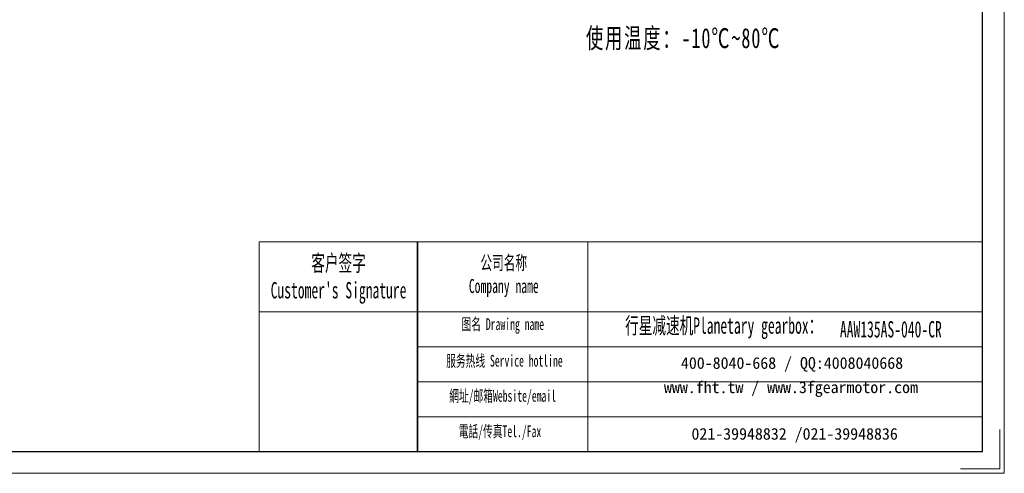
# Model space of a CAD drawing. Header units: millimetres. Extents: x -475 to 515, y -283 to 417.
# Tile 3 of 4: x -16 to 515, y -283 to -38. Entities that reach past the tile are written whole.
import ezdxf

# ---------------------------------------------------------------- set-up
doc = ezdxf.new("R2010")
doc.units = ezdxf.units.MM
doc.layers.get('0').update_dxf_attribs({"lineweight": 35})
for name, color, linetype, lineweight in [('7标注层', 4, 'Continuous', 18), ('SLD-0', 7, 'Continuous', 18), ('图框_外框线', 7, 'Continuous', 18), ('尺寸线层', 3, 'Continuous', 18)]:
    doc.layers.add(name, color=color, linetype=linetype, lineweight=lineweight)
doc.styles.add('SLDTEXTSTYLE4', font='txt', dxfattribs={"width": 0.611111})
doc.styles.add('标准', font='txt', dxfattribs={"width": 0.667})

msp = doc.modelspace()

# ---------------------------------------------------------------- linework, layer by layer
msp.add_line((198.8155, -157.8121), (198.8155, -271.0072))
at = {"layer": '7标注层', "color": 0}
msp.add_line((113.4275, -157.8121), (113.4275, -270.9878), dxfattribs=at)
at = {"layer": '图框_外框线'}
for p, q in [((113.4275, -157.8121), (198.8155, -157.8121)), ((198.8155, -157.8121), (198.8155, -270.9878)), ((198.8155, -157.8121), (503.675, -157.8121)), ((290.8152, -157.8121), (290.8152, -270.9878)), ((113.4275, -195.5789), (198.8155, -195.5789)), ((198.8155, -195.5789), (503.675, -195.5789)), ((198.8155, -214.4623), (503.675, -214.4623)), ((198.8155, -233.3458), (503.675, -233.3458)), ((198.8155, -252.2292), (503.675, -252.2292))]:
    msp.add_line(p, q, dxfattribs=at)
at = {"layer": '图框_外框线', "color": 3}
msp.add_lwpolyline([(-474.8193, -282.7769), (515.4641, -282.7769), (515.4641, 417.495), (-474.8193, 417.495)], close=True, dxfattribs=at)
at = {"layer": '图框_外框线', "color": 3, "lineweight": 25}
msp.add_lwpolyline([(-415.8739, -270.9878), (503.675, -270.9878), (503.675, 405.7059), (-415.8739, 405.7059)], close=True, dxfattribs=at)
at = {"layer": '图框_外框线', "color": 3}
msp.add_lwpolyline([(513.1063, -259.1987), (513.1063, -280.4191), (491.8859, -280.4191)], dxfattribs=at)

# ---------------------------------------------------------------- texts
at = {"layer": 'SLD-0', "color": 1, "attachment_point": 2, "style": 'SLDTEXTSTYLE4'}
for s, insert, char_height, width in [("{\\fSimSun|b1|i0|c134|p2;客户签字\\PCustomer's Signature}", (156.2687, -164.7991), 8.812256, 109.625367), ('{\\fSimSun|b1|i0|c134|p2;公司名称\\PCompany name}', (245.3988, -165.2669), 7.553362, 97.792453), ('{\\fSimSun|b1|i0|c134|p2;图名 Drawing name}', (244.8825, -199.0598), 6.294468, 80.497967), ('{\\fSimSun|b1|i0|c134|p2;  \\H1.1667x;行星减速机Planetary gearbox\\fSimSun|b0|i0|c134|p2;：}', (360.925, -198.5743), 7.553362, 118.796557), ('{\\fSimSun|b1|i0|c134|p2;AAW135AS-040-CR}', (454.2436, -200.5797), 8.812256, 64.131013), ('{\\fSimSun|b1|i0|c134|p2;服务热线 Service hotline}', (245.7751, -218.8527), 6.294468, 89.682469), ('{\\fSimSun|b1|i0|c134|p2;網址/邮箱Website/email}', (244.795, -237.8169), 6.294468, 93.351009), ('{\\fSimSun|b1|i0|c134|p2;電話/传真Tel./Fax}', (243.3848, -256.929), 6.294468, 94.473748)]:
    msp.add_mtext(s, dxfattribs=dict(at, insert=insert, char_height=char_height, width=width))
at = {"layer": 'SLD-0', "color": 1, "char_height": 6.294468, "attachment_point": 2}
for s, insert, width in [('{\\fSimSun|b1|i0|c134|p2;400-8040-668 / QQ:4008040668}', (400.9362, -220.0554), 183.266019), ('{\\fSimSun|b1|i0|c134|p2;www.fht.tw / www.3fgearmotor.com }', (400.3558, -233.1659), 183.472325), ('{\\fSimSun|b1|i0|c134|p2;021-39948832 /021-39948836 }', (402.3399, -258.3052), 140.095)]:
    msp.add_mtext(s, dxfattribs=dict(at, insert=insert, width=width))
at = {"layer": '尺寸线层', "insert": (289.7319, 144.0806), "char_height": 6.3, "width": 160.883274, "attachment_point": 1, "line_spacing_factor": 1.15057, "style": '标准'}
msp.add_mtext('\\T1.1;{\\H1.71429x;性能参数：\\P减速比：1:40\\P额定输出力矩：450 N.m\\P最大加速力矩：2.5倍额定扭矩\\P额定输入转速：3000 rpm\\P容许径向力：9800 N\\P容许轴向力：9800 N\\P回程间隙：≤12 arcmin\\P使用寿命：＞20000 h\\P使用温度：-10℃~80℃\\P}', dxfattribs=at)

doc.saveas('drawing.dxf')
